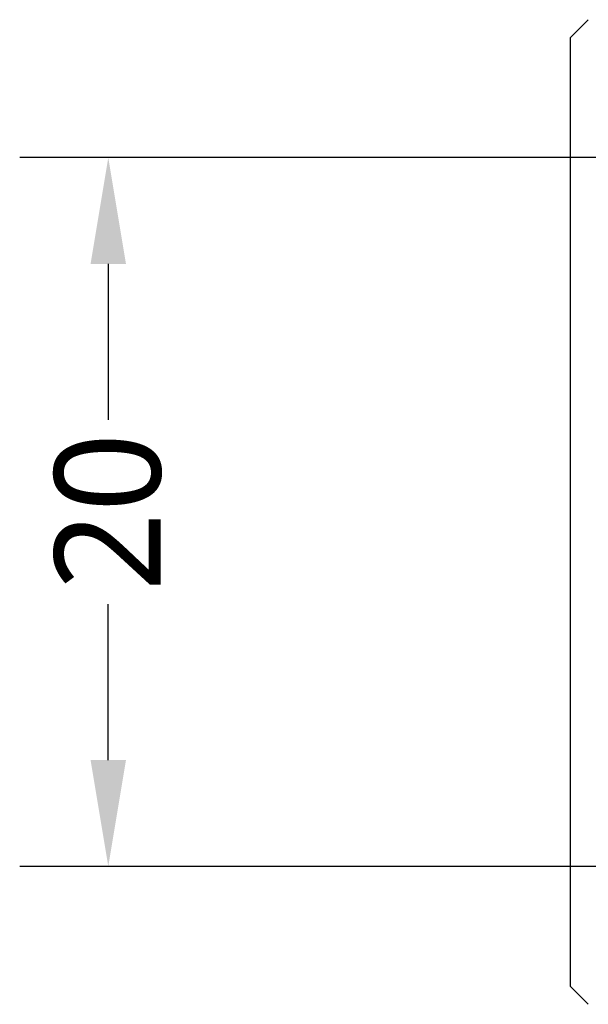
# Model space of a CAD drawing. Extents: x 131 to 418, y 147 to 294.
# Tile 3 of 37: x 209 to 225, y 239 to 267. Entities that reach past the tile are written whole.
import ezdxf

# ---------------------------------------------------------------- set-up
doc = ezdxf.new("R2010")
doc.units = 0
doc.header["$LTSCALE"] = 30.734
doc.header["$MEASUREMENT"] = 0
doc.layers.get('0').update_dxf_attribs({"linetype": 'CONTINUOUS'})
doc.layers.add('00_COMPONENTS', color=7, linetype='CONTINUOUS')
doc.styles.get("Standard").update_dxf_attribs({"font": 'Roboto-Regular.ttf'})

# ---------------------------------------------------------------- blocks, each defined once
blk = doc.blocks.new('_FILLED')
at = {"color": 0, "linetype": 'ByBlock'}
blk.add_solid([(0, 0), (-1, 0.1667), (-1, -0.1667)], dxfattribs=at)

msp = doc.modelspace()

# ---------------------------------------------------------------- linework, layer by layer
for p, q in [((239.742, 263.093), (209.173, 263.093)), ((211.673, 260.093), (211.673, 255.69)), ((211.673, 246.093), (211.673, 250.497)), ((239.652, 243.093), (209.173, 243.093))]:
    msp.add_line(p, q)
at = {"layer": '00_COMPONENTS'}
for p, q in [((224.717, 266.479), (225.217, 266.983)), ((224.722, 239.708), (224.722, 266.479)), ((224.722, 239.708), (225.222, 239.203))]:
    msp.add_line(p, q, dxfattribs=at)

# ---------------------------------------------------------------- block references
at = {"xscale": 3, "yscale": 3, "zscale": 3}
for p, rotation in [((211.673, 263.093), 90), ((211.673, 243.093), 270)]:
    msp.add_blockref('_FILLED', p, dxfattribs=dict(at, rotation=rotation))

# ---------------------------------------------------------------- texts
at = {"insert": (211.673, 253.093), "char_height": 3, "attachment_point": 5, "rotation": 90}
msp.add_mtext('\\A1;20{}{{\\H0.7x;}{}}', dxfattribs=at)

doc.saveas('drawing.dxf')
